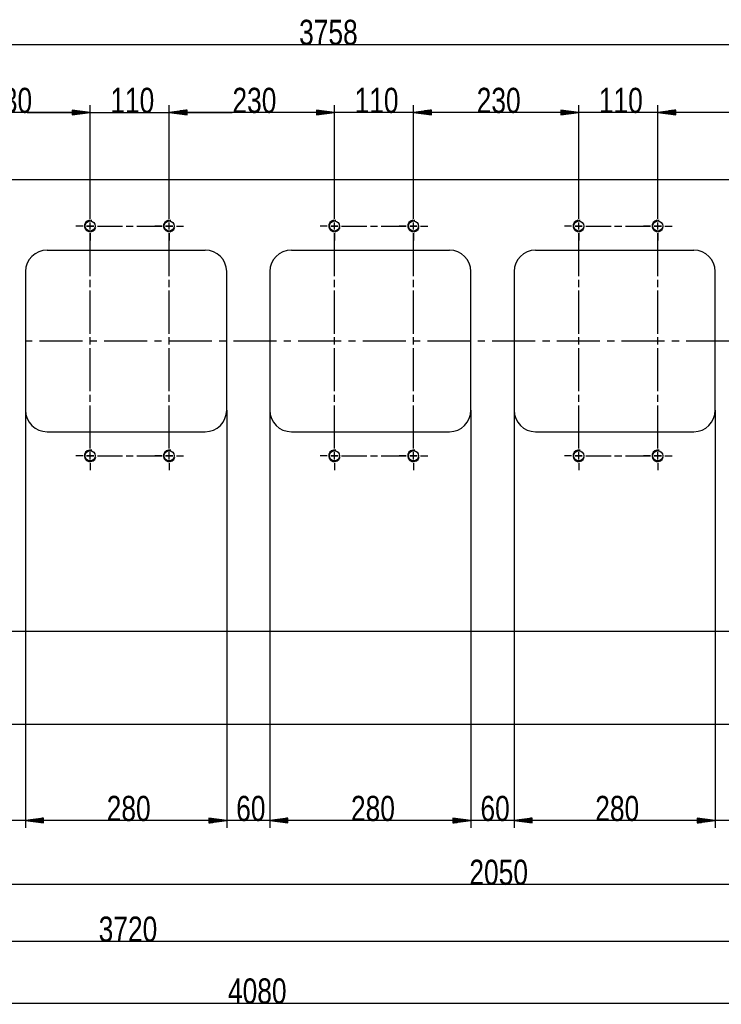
# Model space of a CAD drawing. Header units: millimetres. Extents: x 594 to 1189, y 0 to 841.
# Tile 9 of 16: x 889 to 986, y 364 to 501. Entities that reach past the tile are written whole.
import ezdxf

# ---------------------------------------------------------------- set-up
doc = ezdxf.new("R2010")
doc.units = ezdxf.units.MM
doc.layers.add('201', color=7, linetype='Continuous')
doc.styles.add('SEACAD_Arial', font='arial.ttf', dxfattribs={"width": 0.75})

msp = doc.modelspace()

# ---------------------------------------------------------------- linework, layer by layer
at = {"layer": '201', "color": 7, "linetype": 'Continuous'}
for p, q in [((743.48, 497.98), (1119.28, 497.98)), ((898.58, 474.69), (898.58, 489.5)), ((898.58, 474.69), (898.58, 489.5)), ((909.58, 474.69), (909.58, 489.5)), ((909.58, 474.69), (909.58, 489.5)), ((932.58, 474.69), (932.58, 489.5)), ((932.58, 474.69), (932.58, 489.5)), ((943.58, 474.69), (943.58, 489.5)), ((943.58, 474.69), (943.58, 489.5)), ((966.58, 474.69), (966.58, 489.5)), ((966.58, 474.69), (966.58, 489.5)), ((977.58, 474.69), (977.58, 489.5)), ((977.58, 474.69), (977.58, 489.5)), ((898.58, 488.5), (875.58, 488.5)), ((889.83, 488.5), (918.33, 488.5)), ((898.58, 488.5), (896.08, 488.83)), ((896.08, 488.83), (896.08, 488.17)), ((898.58, 488.5), (896.08, 488.83)), ((896.08, 488.83), (896.08, 488.17)), ((896.08, 488.81), (896.26, 488.81)), ((896.08, 488.81), (896.26, 488.81)), ((896.08, 488.81), (896.26, 488.81)), ((896.08, 488.81), (896.26, 488.81)), ((896.08, 488.76), (896.65, 488.76)), ((896.08, 488.76), (896.65, 488.76)), ((896.08, 488.71), (897.03, 488.71)), ((896.08, 488.71), (897.03, 488.71)), ((896.08, 488.66), (897.42, 488.66)), ((896.08, 488.66), (897.42, 488.66)), ((896.08, 488.6), (897.81, 488.6)), ((896.08, 488.6), (897.81, 488.6)), ((896.08, 488.55), (898.19, 488.55)), ((896.08, 488.55), (898.19, 488.55)), ((896.08, 488.17), (898.58, 488.5)), ((896.08, 488.5), (898.58, 488.5)), ((896.08, 488.5), (898.58, 488.5)), ((896.08, 488.17), (898.58, 488.5)), ((896.08, 488.5), (898.58, 488.5)), ((896.08, 488.5), (898.58, 488.5)), ((896.08, 488.45), (898.19, 488.45)), ((896.08, 488.45), (898.19, 488.45)), ((896.08, 488.4), (897.81, 488.4)), ((896.08, 488.4), (897.81, 488.4)), ((896.08, 488.35), (897.42, 488.35)), ((896.08, 488.35), (897.42, 488.35)), ((896.08, 488.3), (897.03, 488.3)), ((896.08, 488.3), (897.03, 488.3)), ((896.08, 488.25), (896.65, 488.25)), ((896.08, 488.25), (896.65, 488.25)), ((896.08, 488.2), (896.26, 488.2)), ((896.08, 488.2), (896.26, 488.2)), ((896.08, 488.2), (896.26, 488.2)), ((896.08, 488.2), (896.26, 488.2)), ((912.08, 488.83), (909.58, 488.5)), ((912.08, 488.83), (909.58, 488.5)), ((932.58, 488.5), (909.58, 488.5)), ((909.58, 488.5), (912.08, 488.17)), ((912.08, 488.5), (909.58, 488.5)), ((912.08, 488.5), (909.58, 488.5)), ((909.58, 488.5), (912.08, 488.17)), ((912.08, 488.5), (909.58, 488.5)), ((912.08, 488.5), (909.58, 488.5)), ((912.08, 488.55), (909.96, 488.55)), ((912.08, 488.55), (909.96, 488.55)), ((912.08, 488.45), (909.96, 488.45)), ((912.08, 488.45), (909.96, 488.45)), ((912.08, 488.6), (910.35, 488.6)), ((912.08, 488.6), (910.35, 488.6)), ((912.08, 488.4), (910.35, 488.4)), ((912.08, 488.4), (910.35, 488.4)), ((912.08, 488.66), (910.74, 488.66)), ((912.08, 488.66), (910.74, 488.66)), ((912.08, 488.35), (910.74, 488.35)), ((912.08, 488.35), (910.74, 488.35)), ((912.08, 488.71), (911.12, 488.71)), ((912.08, 488.71), (911.12, 488.71)), ((912.08, 488.3), (911.12, 488.3)), ((912.08, 488.3), (911.12, 488.3)), ((912.08, 488.76), (911.51, 488.76)), ((912.08, 488.76), (911.51, 488.76)), ((912.08, 488.25), (911.51, 488.25)), ((912.08, 488.25), (911.51, 488.25)), ((912.08, 488.81), (911.89, 488.81)), ((912.08, 488.81), (911.89, 488.81)), ((912.08, 488.81), (911.89, 488.81)), ((912.08, 488.81), (911.89, 488.81)), ((912.08, 488.2), (911.89, 488.2)), ((912.08, 488.2), (911.89, 488.2)), ((912.08, 488.2), (911.89, 488.2)), ((912.08, 488.2), (911.89, 488.2)), ((912.08, 488.17), (912.08, 488.83)), ((912.08, 488.17), (912.08, 488.83)), ((952.33, 488.5), (923.83, 488.5)), ((932.58, 488.5), (930.08, 488.83)), ((930.08, 488.83), (930.08, 488.17)), ((932.58, 488.5), (930.08, 488.83)), ((930.08, 488.83), (930.08, 488.17)), ((930.08, 488.81), (930.26, 488.81)), ((930.08, 488.81), (930.26, 488.81)), ((930.08, 488.81), (930.26, 488.81)), ((930.08, 488.81), (930.26, 488.81)), ((930.08, 488.76), (930.65, 488.76)), ((930.08, 488.76), (930.65, 488.76)), ((930.08, 488.71), (931.03, 488.71)), ((930.08, 488.71), (931.03, 488.71)), ((930.08, 488.66), (931.42, 488.66)), ((930.08, 488.66), (931.42, 488.66)), ((930.08, 488.6), (931.81, 488.6)), ((930.08, 488.6), (931.81, 488.6)), ((930.08, 488.55), (932.19, 488.55)), ((930.08, 488.55), (932.19, 488.55)), ((930.08, 488.17), (932.58, 488.5)), ((930.08, 488.5), (932.58, 488.5)), ((930.08, 488.5), (932.58, 488.5)), ((930.08, 488.17), (932.58, 488.5)), ((930.08, 488.5), (932.58, 488.5)), ((930.08, 488.5), (932.58, 488.5)), ((930.08, 488.45), (932.19, 488.45)), ((930.08, 488.45), (932.19, 488.45)), ((930.08, 488.4), (931.81, 488.4)), ((930.08, 488.4), (931.81, 488.4)), ((930.08, 488.35), (931.42, 488.35)), ((930.08, 488.35), (931.42, 488.35)), ((930.08, 488.3), (931.03, 488.3)), ((930.08, 488.3), (931.03, 488.3)), ((930.08, 488.25), (930.65, 488.25)), ((930.08, 488.25), (930.65, 488.25)), ((930.08, 488.2), (930.26, 488.2)), ((930.08, 488.2), (930.26, 488.2)), ((930.08, 488.2), (930.26, 488.2)), ((930.08, 488.2), (930.26, 488.2)), ((946.08, 488.83), (943.58, 488.5)), ((946.08, 488.83), (943.58, 488.5)), ((966.58, 488.5), (943.58, 488.5)), ((943.58, 488.5), (946.08, 488.17)), ((946.08, 488.5), (943.58, 488.5)), ((946.08, 488.5), (943.58, 488.5)), ((943.58, 488.5), (946.08, 488.17)), ((946.08, 488.5), (943.58, 488.5)), ((946.08, 488.5), (943.58, 488.5)), ((946.08, 488.55), (943.96, 488.55)), ((946.08, 488.55), (943.96, 488.55)), ((946.08, 488.45), (943.96, 488.45)), ((946.08, 488.45), (943.96, 488.45)), ((946.08, 488.6), (944.35, 488.6)), ((946.08, 488.6), (944.35, 488.6)), ((946.08, 488.4), (944.35, 488.4)), ((946.08, 488.4), (944.35, 488.4)), ((946.08, 488.66), (944.74, 488.66)), ((946.08, 488.66), (944.74, 488.66)), ((946.08, 488.35), (944.74, 488.35)), ((946.08, 488.35), (944.74, 488.35)), ((946.08, 488.71), (945.12, 488.71)), ((946.08, 488.71), (945.12, 488.71)), ((946.08, 488.3), (945.12, 488.3)), ((946.08, 488.3), (945.12, 488.3)), ((946.08, 488.76), (945.51, 488.76)), ((946.08, 488.76), (945.51, 488.76)), ((946.08, 488.25), (945.51, 488.25)), ((946.08, 488.25), (945.51, 488.25)), ((946.08, 488.81), (945.89, 488.81)), ((946.08, 488.81), (945.89, 488.81)), ((946.08, 488.81), (945.89, 488.81)), ((946.08, 488.81), (945.89, 488.81)), ((946.08, 488.2), (945.89, 488.2)), ((946.08, 488.2), (945.89, 488.2)), ((946.08, 488.2), (945.89, 488.2)), ((946.08, 488.2), (945.89, 488.2)), ((946.08, 488.17), (946.08, 488.83)), ((946.08, 488.17), (946.08, 488.83)), ((986.33, 488.5), (957.83, 488.5)), ((966.58, 488.5), (964.08, 488.83)), ((964.08, 488.83), (964.08, 488.17)), ((966.58, 488.5), (964.08, 488.83)), ((964.08, 488.83), (964.08, 488.17)), ((964.08, 488.81), (964.26, 488.81)), ((964.08, 488.81), (964.26, 488.81)), ((964.08, 488.81), (964.26, 488.81)), ((964.08, 488.81), (964.26, 488.81)), ((964.08, 488.76), (964.65, 488.76)), ((964.08, 488.76), (964.65, 488.76)), ((964.08, 488.71), (965.03, 488.71)), ((964.08, 488.71), (965.03, 488.71)), ((964.08, 488.66), (965.42, 488.66)), ((964.08, 488.66), (965.42, 488.66)), ((964.08, 488.6), (965.81, 488.6)), ((964.08, 488.6), (965.81, 488.6)), ((964.08, 488.55), (966.19, 488.55)), ((964.08, 488.55), (966.19, 488.55)), ((964.08, 488.17), (966.58, 488.5)), ((964.08, 488.5), (966.58, 488.5)), ((964.08, 488.5), (966.58, 488.5)), ((964.08, 488.17), (966.58, 488.5)), ((964.08, 488.5), (966.58, 488.5)), ((964.08, 488.5), (966.58, 488.5)), ((964.08, 488.45), (966.19, 488.45)), ((964.08, 488.45), (966.19, 488.45)), ((964.08, 488.4), (965.81, 488.4)), ((964.08, 488.4), (965.81, 488.4)), ((964.08, 488.35), (965.42, 488.35)), ((964.08, 488.35), (965.42, 488.35)), ((964.08, 488.3), (965.03, 488.3)), ((964.08, 488.3), (965.03, 488.3)), ((964.08, 488.25), (964.65, 488.25)), ((964.08, 488.25), (964.65, 488.25)), ((964.08, 488.2), (964.26, 488.2)), ((964.08, 488.2), (964.26, 488.2)), ((964.08, 488.2), (964.26, 488.2)), ((964.08, 488.2), (964.26, 488.2)), ((980.08, 488.83), (977.58, 488.5)), ((980.08, 488.83), (977.58, 488.5)), ((1000.58, 488.5), (977.58, 488.5)), ((977.58, 488.5), (980.08, 488.17)), ((980.08, 488.5), (977.58, 488.5)), ((980.08, 488.5), (977.58, 488.5)), ((977.58, 488.5), (980.08, 488.17)), ((980.08, 488.5), (977.58, 488.5)), ((980.08, 488.5), (977.58, 488.5)), ((980.08, 488.55), (977.96, 488.55)), ((980.08, 488.55), (977.96, 488.55)), ((980.08, 488.45), (977.96, 488.45)), ((980.08, 488.45), (977.96, 488.45)), ((980.08, 488.6), (978.35, 488.6)), ((980.08, 488.6), (978.35, 488.6)), ((980.08, 488.4), (978.35, 488.4)), ((980.08, 488.4), (978.35, 488.4)), ((980.08, 488.66), (978.74, 488.66)), ((980.08, 488.66), (978.74, 488.66)), ((980.08, 488.35), (978.74, 488.35)), ((980.08, 488.35), (978.74, 488.35)), ((980.08, 488.71), (979.12, 488.71)), ((980.08, 488.71), (979.12, 488.71)), ((980.08, 488.3), (979.12, 488.3)), ((980.08, 488.3), (979.12, 488.3)), ((980.08, 488.76), (979.51, 488.76)), ((980.08, 488.76), (979.51, 488.76)), ((980.08, 488.25), (979.51, 488.25)), ((980.08, 488.25), (979.51, 488.25)), ((980.08, 488.81), (979.89, 488.81)), ((980.08, 488.81), (979.89, 488.81)), ((980.08, 488.81), (979.89, 488.81)), ((980.08, 488.81), (979.89, 488.81)), ((980.08, 488.2), (979.89, 488.2)), ((980.08, 488.2), (979.89, 488.2)), ((980.08, 488.2), (979.89, 488.2)), ((980.08, 488.2), (979.89, 488.2)), ((980.08, 488.17), (980.08, 488.83)), ((980.08, 488.17), (980.08, 488.83)), ((743.48, 479.19), (1118.28, 479.19)), ((898.58, 473.69), (898.58, 474.69)), ((898.58, 473.69), (898.58, 474.69)), ((909.58, 473.69), (909.58, 474.69)), ((909.58, 473.69), (909.58, 474.69)), ((932.58, 473.69), (932.58, 474.69)), ((932.58, 473.69), (932.58, 474.69)), ((943.58, 473.69), (943.58, 474.69)), ((943.58, 473.69), (943.58, 474.69)), ((966.58, 473.69), (966.58, 474.69)), ((966.58, 473.69), (966.58, 474.69)), ((977.58, 473.69), (977.58, 474.69)), ((977.58, 473.69), (977.58, 474.69)), ((898.58, 472.19), (898.58, 473.19)), ((898.58, 472.19), (898.58, 473.19)), ((909.58, 472.19), (909.58, 473.19)), ((909.58, 472.19), (909.58, 473.19)), ((932.58, 472.19), (932.58, 473.19)), ((932.58, 472.19), (932.58, 473.19)), ((943.58, 472.19), (943.58, 473.19)), ((943.58, 472.19), (943.58, 473.19)), ((966.58, 472.19), (966.58, 473.19)), ((966.58, 472.19), (966.58, 473.19)), ((977.58, 472.19), (977.58, 473.19)), ((977.58, 472.19), (977.58, 473.19)), ((897.58, 472.69), (896.58, 472.69)), ((897.58, 472.69), (896.58, 472.69)), ((898.08, 472.69), (899.08, 472.69)), ((899.08, 472.69), (898.08, 472.69)), ((898.58, 471.69), (898.58, 470.69)), ((898.58, 465.69), (898.58, 471.69)), ((899.58, 472.69), (903.08, 472.69)), ((899.58, 472.69), (900.58, 472.69)), ((903.58, 472.69), (904.58, 472.69)), ((905.08, 472.69), (908.58, 472.69)), ((908.58, 472.69), (907.58, 472.69)), ((909.08, 472.69), (910.08, 472.69)), ((910.08, 472.69), (909.08, 472.69)), ((909.58, 471.69), (909.58, 470.69)), ((909.58, 465.69), (909.58, 471.69)), ((910.58, 472.69), (911.58, 472.69)), ((910.58, 472.69), (911.58, 472.69)), ((931.58, 472.69), (930.58, 472.69)), ((931.58, 472.69), (930.58, 472.69)), ((933.08, 472.69), (932.08, 472.69)), ((932.08, 472.69), (933.08, 472.69)), ((932.58, 465.69), (932.58, 471.69)), ((932.58, 471.69), (932.58, 470.69)), ((933.58, 472.69), (934.58, 472.69)), ((933.58, 472.69), (937.08, 472.69)), ((937.58, 472.69), (938.58, 472.69)), ((939.08, 472.69), (942.58, 472.69)), ((942.58, 472.69), (941.58, 472.69)), ((944.08, 472.69), (943.08, 472.69)), ((943.08, 472.69), (944.08, 472.69)), ((943.58, 465.69), (943.58, 471.69)), ((943.58, 471.69), (943.58, 470.69)), ((944.58, 472.69), (945.58, 472.69)), ((944.58, 472.69), (945.58, 472.69)), ((965.58, 472.69), (964.58, 472.69)), ((965.58, 472.69), (964.58, 472.69)), ((967.08, 472.69), (966.08, 472.69)), ((966.08, 472.69), (967.08, 472.69)), ((966.58, 465.69), (966.58, 471.69)), ((966.58, 471.69), (966.58, 470.69)), ((967.58, 472.69), (968.58, 472.69)), ((967.58, 472.69), (971.08, 472.69)), ((971.58, 472.69), (972.58, 472.69)), ((973.08, 472.69), (976.58, 472.69)), ((976.58, 472.69), (975.58, 472.69)), ((978.08, 472.69), (977.08, 472.69)), ((977.08, 472.69), (978.08, 472.69)), ((977.58, 465.69), (977.58, 471.69)), ((977.58, 471.69), (977.58, 470.69)), ((978.58, 472.69), (979.58, 472.69)), ((978.58, 472.69), (979.58, 472.69)), ((892.58, 469.34), (914.58, 469.34)), ((926.58, 469.34), (948.58, 469.34)), ((960.58, 469.34), (982.58, 469.34)), ((889.58, 466.34), (889.58, 447.04)), ((917.58, 447.04), (917.58, 466.34)), ((923.58, 466.34), (923.58, 447.04)), ((951.58, 447.04), (951.58, 466.34)), ((957.58, 466.34), (957.58, 447.04)), ((985.58, 447.04), (985.58, 466.34)), ((898.58, 464.19), (898.58, 465.19)), ((909.58, 464.19), (909.58, 465.19)), ((932.58, 464.19), (932.58, 465.19)), ((943.58, 464.19), (943.58, 465.19)), ((966.58, 464.19), (966.58, 465.19)), ((977.58, 464.19), (977.58, 465.19)), ((898.58, 457.69), (898.58, 463.69)), ((909.58, 457.69), (909.58, 463.69)), ((932.58, 457.69), (932.58, 463.69)), ((943.58, 457.69), (943.58, 463.69)), ((966.58, 457.69), (966.58, 463.69)), ((977.58, 457.69), (977.58, 463.69)), ((889.52, 456.69), (890.52, 456.69)), ((891.52, 456.69), (897.52, 456.69)), ((898.52, 456.69), (899.52, 456.69)), ((898.58, 456.19), (898.58, 457.19)), ((900.52, 456.69), (906.52, 456.69)), ((907.52, 456.69), (908.52, 456.69)), ((909.52, 456.69), (915.52, 456.69)), ((909.58, 456.19), (909.58, 457.19)), ((916.52, 456.69), (917.52, 456.69)), ((918.52, 456.69), (924.53, 456.69)), ((925.53, 456.69), (926.53, 456.69)), ((927.53, 456.69), (933.53, 456.69)), ((932.58, 456.19), (932.58, 457.19)), ((934.53, 456.69), (935.53, 456.69)), ((936.53, 456.69), (942.53, 456.69)), ((943.53, 456.69), (944.53, 456.69)), ((943.58, 456.19), (943.58, 457.19)), ((945.53, 456.69), (951.53, 456.69)), ((952.53, 456.69), (953.53, 456.69)), ((954.53, 456.69), (960.54, 456.69)), ((961.54, 456.69), (962.54, 456.69)), ((963.54, 456.69), (969.54, 456.69)), ((966.58, 456.19), (966.58, 457.19)), ((970.54, 456.69), (971.54, 456.69)), ((972.54, 456.69), (978.54, 456.69)), ((977.58, 456.19), (977.58, 457.19)), ((979.54, 456.69), (980.54, 456.69)), ((981.54, 456.69), (987.54, 456.69)), ((898.58, 449.69), (898.58, 455.69)), ((909.58, 449.69), (909.58, 455.69)), ((932.58, 449.69), (932.58, 455.69)), ((943.58, 449.69), (943.58, 455.69)), ((966.58, 449.69), (966.58, 455.69)), ((977.58, 449.69), (977.58, 455.69)), ((898.58, 448.19), (898.58, 449.19)), ((909.58, 448.19), (909.58, 449.19)), ((932.58, 448.19), (932.58, 449.19)), ((943.58, 448.19), (943.58, 449.19)), ((966.58, 448.19), (966.58, 449.19)), ((977.58, 448.19), (977.58, 449.19)), ((889.58, 447.04), (889.58, 388.9)), ((889.58, 447.04), (889.58, 388.9)), ((898.58, 441.69), (898.58, 447.69)), ((909.58, 441.69), (909.58, 447.69)), ((917.58, 447.04), (917.58, 388.9)), ((917.58, 447.04), (917.58, 388.9)), ((923.58, 447.04), (923.58, 388.9)), ((923.58, 447.04), (923.58, 388.9)), ((932.58, 441.69), (932.58, 447.69)), ((943.58, 441.69), (943.58, 447.69)), ((951.58, 447.04), (951.58, 388.9)), ((951.58, 447.04), (951.58, 388.9)), ((957.58, 447.04), (957.58, 388.9)), ((957.58, 447.04), (957.58, 388.9)), ((966.58, 441.69), (966.58, 447.69)), ((977.58, 441.69), (977.58, 447.69)), ((985.58, 447.04), (985.58, 388.9)), ((985.58, 447.04), (985.58, 388.9)), ((892.58, 444.04), (914.58, 444.04)), ((926.58, 444.04), (948.58, 444.04)), ((960.58, 444.04), (982.58, 444.04)), ((898.58, 441.69), (898.58, 442.69)), ((909.58, 441.69), (909.58, 442.69)), ((932.58, 441.69), (932.58, 442.69)), ((943.58, 441.69), (943.58, 442.69)), ((966.58, 441.69), (966.58, 442.69)), ((977.58, 441.69), (977.58, 442.69)), ((897.58, 440.69), (896.58, 440.69)), ((897.58, 440.69), (896.58, 440.69)), ((899.08, 440.69), (898.08, 440.69)), ((898.08, 440.69), (899.08, 440.69)), ((898.58, 440.19), (898.58, 441.19)), ((898.58, 440.19), (898.58, 441.19)), ((899.58, 440.69), (900.58, 440.69)), ((899.58, 440.69), (903.08, 440.69)), ((903.58, 440.69), (904.58, 440.69)), ((905.08, 440.69), (908.58, 440.69)), ((908.58, 440.69), (907.58, 440.69)), ((909.08, 440.69), (910.08, 440.69)), ((910.08, 440.69), (909.08, 440.69)), ((909.58, 440.19), (909.58, 441.19)), ((909.58, 440.19), (909.58, 441.19)), ((910.58, 440.69), (911.58, 440.69)), ((910.58, 440.69), (911.58, 440.69)), ((931.58, 440.69), (930.58, 440.69)), ((931.58, 440.69), (930.58, 440.69)), ((933.08, 440.69), (932.08, 440.69)), ((932.08, 440.69), (933.08, 440.69)), ((932.58, 440.19), (932.58, 441.19)), ((932.58, 440.19), (932.58, 441.19)), ((933.58, 440.69), (934.58, 440.69)), ((933.58, 440.69), (937.08, 440.69)), ((937.58, 440.69), (938.58, 440.69)), ((939.08, 440.69), (942.58, 440.69)), ((942.58, 440.69), (941.58, 440.69)), ((943.08, 440.69), (944.08, 440.69)), ((944.08, 440.69), (943.08, 440.69)), ((943.58, 440.19), (943.58, 441.19)), ((943.58, 440.19), (943.58, 441.19)), ((944.58, 440.69), (945.58, 440.69)), ((944.58, 440.69), (945.58, 440.69)), ((965.58, 440.69), (964.58, 440.69)), ((965.58, 440.69), (964.58, 440.69)), ((967.08, 440.69), (966.08, 440.69)), ((966.08, 440.69), (967.08, 440.69)), ((966.58, 440.19), (966.58, 441.19)), ((966.58, 440.19), (966.58, 441.19)), ((967.58, 440.69), (968.58, 440.69)), ((967.58, 440.69), (971.08, 440.69)), ((971.58, 440.69), (972.58, 440.69)), ((973.08, 440.69), (976.58, 440.69)), ((976.58, 440.69), (975.58, 440.69)), ((977.08, 440.69), (978.08, 440.69)), ((978.08, 440.69), (977.08, 440.69)), ((977.58, 440.19), (977.58, 441.19)), ((977.58, 440.19), (977.58, 441.19)), ((978.58, 440.69), (979.58, 440.69)), ((978.58, 440.69), (979.58, 440.69)), ((898.58, 439.69), (898.58, 438.69)), ((898.58, 439.69), (898.58, 438.69)), ((909.58, 439.69), (909.58, 438.69)), ((909.58, 439.69), (909.58, 438.69)), ((932.58, 439.69), (932.58, 438.69)), ((932.58, 439.69), (932.58, 438.69)), ((943.58, 439.69), (943.58, 438.69)), ((943.58, 439.69), (943.58, 438.69)), ((966.58, 439.69), (966.58, 438.69)), ((966.58, 439.69), (966.58, 438.69)), ((977.58, 439.69), (977.58, 438.69)), ((977.58, 439.69), (977.58, 438.69)), ((717.48, 416.29), (1088.24, 416.29)), ((1102.48, 403.29), (704.39, 403.29)), ((898.33, 389.9), (874.83, 389.9)), ((892.08, 390.23), (889.58, 389.9)), ((892.08, 390.23), (889.58, 389.9)), ((889.58, 389.9), (892.08, 389.58)), ((892.08, 389.9), (889.58, 389.9)), ((892.08, 389.9), (889.58, 389.9)), ((917.58, 389.9), (889.58, 389.9)), ((889.58, 389.9), (892.08, 389.58)), ((892.08, 389.9), (889.58, 389.9)), ((892.08, 389.9), (889.58, 389.9)), ((892.08, 389.96), (889.96, 389.96)), ((892.08, 389.96), (889.96, 389.96)), ((892.08, 389.85), (889.96, 389.85)), ((892.08, 389.85), (889.96, 389.85)), ((892.08, 390.01), (890.35, 390.01)), ((892.08, 390.01), (890.35, 390.01)), ((892.08, 389.8), (890.35, 389.8)), ((892.08, 389.8), (890.35, 389.8)), ((892.08, 390.06), (890.74, 390.06)), ((892.08, 390.06), (890.74, 390.06)), ((892.08, 389.75), (890.74, 389.75)), ((892.08, 389.75), (890.74, 389.75)), ((892.08, 390.11), (891.12, 390.11)), ((892.08, 390.11), (891.12, 390.11)), ((892.08, 389.7), (891.12, 389.7)), ((892.08, 389.7), (891.12, 389.7)), ((892.08, 390.16), (891.51, 390.16)), ((892.08, 390.16), (891.51, 390.16)), ((892.08, 389.65), (891.51, 389.65)), ((892.08, 389.65), (891.51, 389.65)), ((892.08, 390.21), (891.89, 390.21)), ((892.08, 390.21), (891.89, 390.21)), ((892.08, 390.21), (891.89, 390.21)), ((892.08, 390.21), (891.89, 390.21)), ((892.08, 389.6), (891.89, 389.6)), ((892.08, 389.6), (891.89, 389.6)), ((892.08, 389.6), (891.89, 389.6)), ((892.08, 389.6), (891.89, 389.6)), ((892.08, 389.58), (892.08, 390.23)), ((892.08, 389.58), (892.08, 390.23)), ((932.33, 389.9), (908.83, 389.9)), ((917.58, 389.9), (915.08, 390.23)), ((915.08, 390.23), (915.08, 389.58)), ((917.58, 389.9), (915.08, 390.23)), ((915.08, 390.23), (915.08, 389.58)), ((915.08, 390.21), (915.26, 390.21)), ((915.08, 390.21), (915.26, 390.21)), ((915.08, 390.21), (915.26, 390.21)), ((915.08, 390.21), (915.26, 390.21)), ((915.08, 390.16), (915.65, 390.16)), ((915.08, 390.16), (915.65, 390.16)), ((915.08, 390.11), (916.03, 390.11)), ((915.08, 390.11), (916.03, 390.11)), ((915.08, 390.06), (916.42, 390.06)), ((915.08, 390.06), (916.42, 390.06)), ((915.08, 390.01), (916.81, 390.01)), ((915.08, 390.01), (916.81, 390.01)), ((915.08, 389.96), (917.19, 389.96)), ((915.08, 389.96), (917.19, 389.96)), ((915.08, 389.58), (917.58, 389.9)), ((915.08, 389.9), (917.58, 389.9)), ((915.08, 389.9), (917.58, 389.9)), ((915.08, 389.58), (917.58, 389.9)), ((915.08, 389.9), (917.58, 389.9)), ((915.08, 389.9), (917.58, 389.9)), ((915.08, 389.85), (917.19, 389.85)), ((915.08, 389.85), (917.19, 389.85)), ((915.08, 389.8), (916.81, 389.8)), ((915.08, 389.8), (916.81, 389.8)), ((915.08, 389.75), (916.42, 389.75)), ((915.08, 389.75), (916.42, 389.75)), ((915.08, 389.7), (916.03, 389.7)), ((915.08, 389.7), (916.03, 389.7)), ((915.08, 389.65), (915.65, 389.65)), ((915.08, 389.65), (915.65, 389.65)), ((915.08, 389.6), (915.26, 389.6)), ((915.08, 389.6), (915.26, 389.6)), ((915.08, 389.6), (915.26, 389.6)), ((915.08, 389.6), (915.26, 389.6)), ((926.08, 390.23), (923.58, 389.9)), ((926.08, 390.23), (923.58, 389.9)), ((923.58, 389.9), (926.08, 389.58)), ((926.08, 389.9), (923.58, 389.9)), ((926.08, 389.9), (923.58, 389.9)), ((951.58, 389.9), (923.58, 389.9)), ((923.58, 389.9), (926.08, 389.58)), ((926.08, 389.9), (923.58, 389.9)), ((926.08, 389.9), (923.58, 389.9)), ((926.08, 389.96), (923.96, 389.96)), ((926.08, 389.96), (923.96, 389.96)), ((926.08, 389.85), (923.96, 389.85)), ((926.08, 389.85), (923.96, 389.85)), ((926.08, 390.01), (924.35, 390.01)), ((926.08, 390.01), (924.35, 390.01)), ((926.08, 389.8), (924.35, 389.8)), ((926.08, 389.8), (924.35, 389.8)), ((926.08, 390.06), (924.74, 390.06)), ((926.08, 390.06), (924.74, 390.06)), ((926.08, 389.75), (924.74, 389.75)), ((926.08, 389.75), (924.74, 389.75)), ((926.08, 390.11), (925.12, 390.11)), ((926.08, 390.11), (925.12, 390.11)), ((926.08, 389.7), (925.12, 389.7)), ((926.08, 389.7), (925.12, 389.7)), ((926.08, 390.16), (925.51, 390.16)), ((926.08, 390.16), (925.51, 390.16)), ((926.08, 389.65), (925.51, 389.65)), ((926.08, 389.65), (925.51, 389.65)), ((926.08, 390.21), (925.89, 390.21)), ((926.08, 390.21), (925.89, 390.21)), ((926.08, 390.21), (925.89, 390.21)), ((926.08, 390.21), (925.89, 390.21)), ((926.08, 389.6), (925.89, 389.6)), ((926.08, 389.6), (925.89, 389.6)), ((926.08, 389.6), (925.89, 389.6)), ((926.08, 389.6), (925.89, 389.6)), ((926.08, 389.58), (926.08, 390.23)), ((926.08, 389.58), (926.08, 390.23)), ((966.33, 389.9), (942.83, 389.9)), ((951.58, 389.9), (949.08, 390.23)), ((949.08, 390.23), (949.08, 389.58)), ((951.58, 389.9), (949.08, 390.23)), ((949.08, 390.23), (949.08, 389.58)), ((949.08, 390.21), (949.26, 390.21)), ((949.08, 390.21), (949.26, 390.21)), ((949.08, 390.21), (949.26, 390.21)), ((949.08, 390.21), (949.26, 390.21)), ((949.08, 390.16), (949.65, 390.16)), ((949.08, 390.16), (949.65, 390.16)), ((949.08, 390.11), (950.03, 390.11)), ((949.08, 390.11), (950.03, 390.11)), ((949.08, 390.06), (950.42, 390.06)), ((949.08, 390.06), (950.42, 390.06)), ((949.08, 390.01), (950.81, 390.01)), ((949.08, 390.01), (950.81, 390.01)), ((949.08, 389.96), (951.19, 389.96)), ((949.08, 389.96), (951.19, 389.96)), ((949.08, 389.58), (951.58, 389.9)), ((949.08, 389.9), (951.58, 389.9)), ((949.08, 389.9), (951.58, 389.9)), ((949.08, 389.58), (951.58, 389.9)), ((949.08, 389.9), (951.58, 389.9)), ((949.08, 389.9), (951.58, 389.9)), ((949.08, 389.85), (951.19, 389.85)), ((949.08, 389.85), (951.19, 389.85)), ((949.08, 389.8), (950.81, 389.8)), ((949.08, 389.8), (950.81, 389.8)), ((949.08, 389.75), (950.42, 389.75)), ((949.08, 389.75), (950.42, 389.75)), ((949.08, 389.7), (950.03, 389.7)), ((949.08, 389.7), (950.03, 389.7)), ((949.08, 389.65), (949.65, 389.65)), ((949.08, 389.65), (949.65, 389.65)), ((949.08, 389.6), (949.26, 389.6)), ((949.08, 389.6), (949.26, 389.6)), ((949.08, 389.6), (949.26, 389.6)), ((949.08, 389.6), (949.26, 389.6)), ((960.08, 390.23), (957.58, 389.9)), ((960.08, 390.23), (957.58, 389.9)), ((957.58, 389.9), (960.08, 389.58)), ((960.08, 389.9), (957.58, 389.9)), ((960.08, 389.9), (957.58, 389.9)), ((985.58, 389.9), (957.58, 389.9)), ((957.58, 389.9), (960.08, 389.58)), ((960.08, 389.9), (957.58, 389.9)), ((960.08, 389.9), (957.58, 389.9)), ((960.08, 389.96), (957.96, 389.96)), ((960.08, 389.96), (957.96, 389.96)), ((960.08, 389.85), (957.96, 389.85)), ((960.08, 389.85), (957.96, 389.85)), ((960.08, 390.01), (958.35, 390.01)), ((960.08, 390.01), (958.35, 390.01)), ((960.08, 389.8), (958.35, 389.8)), ((960.08, 389.8), (958.35, 389.8)), ((960.08, 390.06), (958.74, 390.06)), ((960.08, 390.06), (958.74, 390.06)), ((960.08, 389.75), (958.74, 389.75)), ((960.08, 389.75), (958.74, 389.75)), ((960.08, 390.11), (959.12, 390.11)), ((960.08, 390.11), (959.12, 390.11)), ((960.08, 389.7), (959.12, 389.7)), ((960.08, 389.7), (959.12, 389.7)), ((960.08, 390.16), (959.51, 390.16)), ((960.08, 390.16), (959.51, 390.16)), ((960.08, 389.65), (959.51, 389.65)), ((960.08, 389.65), (959.51, 389.65)), ((960.08, 390.21), (959.89, 390.21)), ((960.08, 390.21), (959.89, 390.21)), ((960.08, 390.21), (959.89, 390.21)), ((960.08, 390.21), (959.89, 390.21)), ((960.08, 389.6), (959.89, 389.6)), ((960.08, 389.6), (959.89, 389.6)), ((960.08, 389.6), (959.89, 389.6)), ((960.08, 389.6), (959.89, 389.6)), ((960.08, 389.58), (960.08, 390.23)), ((960.08, 389.58), (960.08, 390.23)), ((1000.33, 389.9), (976.83, 389.9)), ((985.58, 389.9), (983.08, 390.23)), ((983.08, 390.23), (983.08, 389.58)), ((985.58, 389.9), (983.08, 390.23)), ((983.08, 390.23), (983.08, 389.58)), ((983.08, 390.21), (983.26, 390.21)), ((983.08, 390.21), (983.26, 390.21)), ((983.08, 390.21), (983.26, 390.21)), ((983.08, 390.21), (983.26, 390.21)), ((983.08, 390.16), (983.65, 390.16)), ((983.08, 390.16), (983.65, 390.16)), ((983.08, 390.11), (984.03, 390.11)), ((983.08, 390.11), (984.03, 390.11)), ((983.08, 390.06), (984.42, 390.06)), ((983.08, 390.06), (984.42, 390.06)), ((983.08, 390.01), (984.81, 390.01)), ((983.08, 390.01), (984.81, 390.01)), ((983.08, 389.96), (985.19, 389.96)), ((983.08, 389.96), (985.19, 389.96)), ((983.08, 389.58), (985.58, 389.9)), ((983.08, 389.9), (985.58, 389.9)), ((983.08, 389.9), (985.58, 389.9)), ((983.08, 389.58), (985.58, 389.9)), ((983.08, 389.9), (985.58, 389.9)), ((983.08, 389.9), (985.58, 389.9)), ((983.08, 389.85), (985.19, 389.85)), ((983.08, 389.85), (985.19, 389.85)), ((983.08, 389.8), (984.81, 389.8)), ((983.08, 389.8), (984.81, 389.8)), ((983.08, 389.75), (984.42, 389.75)), ((983.08, 389.75), (984.42, 389.75)), ((983.08, 389.7), (984.03, 389.7)), ((983.08, 389.7), (984.03, 389.7)), ((983.08, 389.65), (983.65, 389.65)), ((983.08, 389.65), (983.65, 389.65)), ((983.08, 389.6), (983.26, 389.6)), ((983.08, 389.6), (983.26, 389.6)), ((983.08, 389.6), (983.26, 389.6)), ((983.08, 389.6), (983.26, 389.6)), ((1057.58, 381.01), (852.58, 381.01)), ((717.48, 373.09), (1089.48, 373.09)), ((717.48, 364.49), (1125.48, 364.49))]:
    msp.add_line(p, q, dxfattribs=at)
for centre in [(898.58, 472.69), (909.58, 472.69), (932.58, 472.69), (943.58, 472.69), (966.58, 472.69), (977.58, 472.69), (898.58, 440.69), (909.58, 440.69), (932.58, 440.69), (943.58, 440.69), (966.58, 440.69), (977.58, 440.69)]:
    msp.add_circle(centre, 0.7, dxfattribs=at)
for centre, radius, start, end in [((898.58, 472.69), 0.8, 75, 345), ((909.58, 472.69), 0.8, 75, 345), ((932.58, 472.69), 0.8, 75, 345), ((943.58, 472.69), 0.8, 75, 345), ((966.58, 472.69), 0.8, 75, 345), ((977.58, 472.69), 0.8, 75, 345), ((892.58, 466.34), 3, 90, 180), ((914.58, 466.34), 3, 0, 90), ((926.58, 466.34), 3, 90, 180), ((948.58, 466.34), 3, 0, 90), ((960.58, 466.34), 3, 90, 180), ((982.58, 466.34), 3, 0, 90), ((892.58, 447.04), 3, 180, 270), ((914.58, 447.04), 3, 270, 0), ((926.58, 447.04), 3, 180, 270), ((948.58, 447.04), 3, 270, 0), ((960.58, 447.04), 3, 180, 270), ((982.58, 447.04), 3, 270, 0), ((898.58, 440.69), 0.8, 75, 345), ((909.58, 440.69), 0.8, 75, 345), ((932.58, 440.69), 0.8, 75, 345), ((943.58, 440.69), 0.8, 75, 345), ((966.58, 440.69), 0.8, 75, 345), ((977.58, 440.69), 0.8, 75, 345)]:
    msp.add_arc(centre, radius, start, end, dxfattribs=at)

# ---------------------------------------------------------------- texts
at = {"layer": '201', "char_height": 3.5, "attachment_point": 7, "style": 'SEACAD_Arial'}
for s, insert, width in [('{\\fArial|b0||i0||c0|p34;\\C7;\\H3.5;\\W0.75;3758}', (927.66, 497.86), 10.9565), ('{\\fArial|b0||i0||c0|p34;\\C7;\\H3.5;\\W0.75;230}', (884.38, 488.39), 8.2174), ('{\\fArial|b0||i0||c0|p34;\\C7;\\H3.5;\\W0.75;110}', (901.38, 488.39), 8.2174), ('{\\fArial|b0||i0||c0|p34;\\C7;\\H3.5;\\W0.75;230}', (918.38, 488.39), 8.2174), ('{\\fArial|b0||i0||c0|p34;\\C7;\\H3.5;\\W0.75;110}', (935.38, 488.39), 8.2174), ('{\\fArial|b0||i0||c0|p34;\\C7;\\H3.5;\\W0.75;230}', (952.38, 488.39), 8.2174), ('{\\fArial|b0||i0||c0|p34;\\C7;\\H3.5;\\W0.75;110}', (969.38, 488.39), 8.2174), ('{\\fArial|b0||i0||c0|p34;\\C7;\\H3.5;\\W0.75;280}', (900.88, 389.79), 8.2174), ('{\\fArial|b0||i0||c0|p34;\\C7;\\H3.5;\\W0.75;60}', (918.9, 389.79), 5.4783), ('{\\fArial|b0||i0||c0|p34;\\C7;\\H3.5;\\W0.75;280}', (934.88, 389.79), 8.2174), ('{\\fArial|b0||i0||c0|p34;\\C7;\\H3.5;\\W0.75;60}', (952.9, 389.79), 5.4783), ('{\\fArial|b0||i0||c0|p34;\\C7;\\H3.5;\\W0.75;280}', (968.88, 389.79), 8.2174), ('{\\fArial|b0||i0||c0|p34;\\C7;\\H3.5;\\W0.75;2050}', (951.36, 380.9), 10.9565), ('{\\fArial|b0||i0||c0|p34;\\C7;\\H3.5;\\W0.75;3720}', (899.76, 372.98), 10.9565), ('{\\fArial|b0||i0||c0|p34;\\C7;\\H3.5;\\W0.75;4080}', (917.76, 364.37), 10.9565)]:
    msp.add_mtext(s, dxfattribs=dict(at, insert=insert, width=width))

doc.saveas('drawing.dxf')
